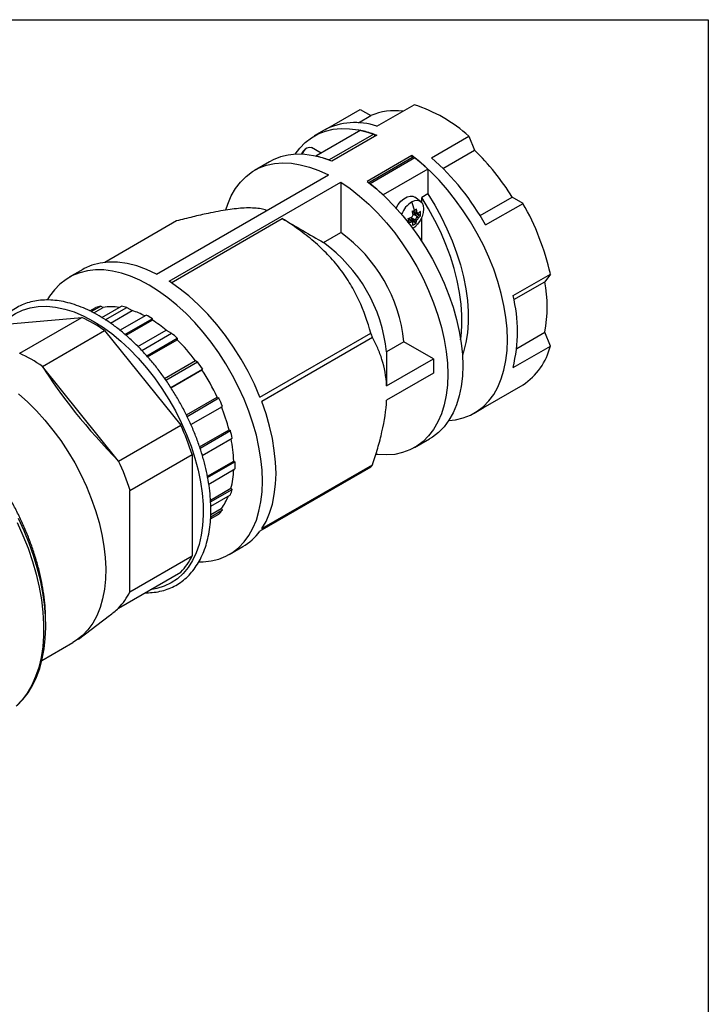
# Model space of a CAD drawing. Header units: inches. Extents: x 0 to 44.4, y 0 to 34.
# Tile 13 of 13: x 36.3 to 44, y 23 to 34. Entities that reach past the tile are written whole.
import ezdxf

# ---------------------------------------------------------------- set-up
doc = ezdxf.new("R2010")
doc.units = ezdxf.units.IN
doc.header["$LTSCALE"] = 4
doc.header["$MEASUREMENT"] = 0
doc.linetypes.add('SLD-Solid', pattern=[0])
doc.layers.add('SLD-DEFPOINTS', color=7, linetype='Continuous')

# ---------------------------------------------------------------- blocks, each defined once
blk = doc.blocks.new('Block2')
at = {"color": 7, "linetype": 'SLD-Solid', "lineweight": 18}
for p, q in [((44, 34), (0, 34)), ((44, 0), (44, 34))]:
    blk.add_line(p, q, dxfattribs=at)

msp = doc.modelspace()

# ---------------------------------------------------------------- linework, layer by layer
at = {"color": 7, "linetype": 'SLD-Solid'}
for p, q in [((0, 34), (44, 34)), ((44, 34), (44, 0))]:
    msp.add_line(p, q, dxfattribs=at)
for p, q in [((39.718, 32.772), (40.104, 32.995)), ((40.104, 32.995), (40.225, 32.926)), ((40.292, 32.808), (40.709, 33.049)), ((40.086, 32.846), (40.225, 32.926)), ((39.702, 32.763), (39.591, 32.699)), ((40.111, 32.762), (39.61, 32.472)), ((40.257, 32.719), (39.756, 32.43)), ((40.29, 32.706), (39.788, 32.417)), ((40.904, 32.454), (41.322, 32.695)), ((41.322, 32.695), (41.383, 32.54)), ((39.498, 32.557), (39.509, 32.564)), ((39.668, 32.506), (39.559, 32.569)), ((41.031, 32.336), (41.383, 32.54)), ((39.09, 32.41), (38.923, 32.313)), ((40.684, 32.479), (40.183, 32.19)), ((40.684, 32.454), (40.201, 32.175)), ((40.717, 32.453), (40.215, 32.164)), ((40.684, 32.479), (40.684, 32.454)), ((40.862, 32.328), (40.361, 32.038)), ((40.862, 32.328), (40.862, 32.05)), ((37.826, 31.153), (39.749, 32.263)), ((37.966, 31.072), (39.888, 32.182)), ((39.888, 32.182), (39.888, 31.618)), ((40.781, 31.966), (40.716, 32.014)), ((40.862, 32.05), (40.793, 32.01)), ((40.793, 31.955), (40.793, 32.01)), ((41.447, 31.807), (41.806, 32.014)), ((41.927, 31.943), (41.806, 32.014)), ((41.509, 31.702), (41.927, 31.943)), ((37.991, 31.056), (39.233, 31.773)), ((40.646, 31.774), (40.676, 31.757)), ((40.671, 31.784), (40.715, 31.729)), ((40.676, 31.786), (40.676, 31.786)), ((40.676, 31.786), (40.722, 31.759)), ((40.676, 31.757), (40.676, 31.757)), ((40.722, 31.836), (40.692, 31.854)), ((40.692, 31.854), (40.743, 31.824)), ((40.766, 31.817), (40.696, 31.827)), ((40.697, 31.822), (40.697, 31.822)), ((40.743, 31.796), (40.697, 31.822)), ((40.722, 31.836), (40.722, 31.836)), ((40.722, 31.759), (40.722, 31.759)), ((40.743, 31.824), (40.743, 31.824)), ((40.743, 31.796), (40.743, 31.796)), ((40.793, 31.52), (40.793, 31.787)), ((38.049, 31.747), (37.246, 31.283)), ((39.693, 31.506), (39.888, 31.618)), ((37, 31.204), (36.849, 31.116)), ((41.816, 30.912), (42.233, 31.153)), ((42.233, 31.153), (42.173, 31.067)), ((41.825, 30.866), (42.173, 31.067)), ((37.08, 30.739), (37.147, 30.778)), ((37.096, 30.732), (37.203, 30.793)), ((37.123, 30.718), (37.228, 30.779)), ((37.203, 30.793), (37.228, 30.779)), ((37.213, 30.667), (37.433, 30.794)), ((37.253, 30.641), (37.494, 30.78)), ((37.494, 30.78), (37.554, 30.745)), ((36.139, 30.591), (36.991, 30.667)), ((36.295, 30.266), (36.991, 30.667)), ((37.31, 30.604), (37.554, 30.745)), ((37.416, 30.524), (37.71, 30.693)), ((37.473, 30.476), (37.779, 30.653)), ((37.779, 30.653), (37.779, 30.637)), ((37.485, 30.467), (37.779, 30.637)), ((36.549, 30.119), (37.245, 30.52)), ((37.245, 30.52), (38.097, 29.46)), ((37.618, 30.342), (37.935, 30.526)), ((37.661, 30.298), (37.995, 30.491)), ((37.716, 30.237), (38.056, 30.434)), ((37.935, 30.526), (37.995, 30.491)), ((38.056, 30.434), (38.056, 30.417)), ((38.983, 29.775), (40.224, 30.492)), ((40.243, 30.441), (39.003, 29.725)), ((41.857, 30.32), (42.173, 30.503)), ((42.233, 30.347), (42.173, 30.503)), ((37.726, 30.226), (38.056, 30.417)), ((40.595, 30.394), (40.4, 30.282)), ((40.925, 30.204), (40.595, 30.394)), ((41.816, 30.106), (42.233, 30.347)), ((37.401, 29.059), (36.549, 30.119)), ((37.916, 29.984), (38.261, 30.183)), ((37.931, 29.964), (38.286, 30.168)), ((38.261, 30.183), (38.286, 30.168)), ((40.401, 29.901), (40.925, 30.204)), ((40.925, 30.204), (40.925, 30.043)), ((37.986, 29.882), (38.342, 30.088)), ((37.987, 29.88), (38.334, 30.08)), ((38.342, 30.088), (38.334, 30.08)), ((40.925, 30.043), (40.401, 29.74)), ((41.509, 29.67), (41.927, 29.911)), ((38.16, 29.575), (38.506, 29.775)), ((38.168, 29.559), (38.523, 29.765)), ((38.506, 29.775), (38.523, 29.765)), ((38.211, 29.468), (38.563, 29.671)), ((41.382, 29.596), (41.494, 29.661)), ((41.509, 29.67), (41.494, 29.661)), ((37.401, 29.059), (38.097, 29.46)), ((38.308, 29.218), (38.638, 29.409)), ((38.313, 29.204), (38.653, 29.4)), ((38.638, 29.409), (38.653, 29.4)), ((38.338, 29.123), (38.672, 29.316)), ((40.714, 29.211), (40.881, 29.307)), ((37.529, 28.731), (38.225, 29.132)), ((38.225, 29.132), (38.225, 27.996)), ((38.395, 28.888), (38.69, 29.059)), ((38.398, 28.874), (38.704, 29.051)), ((38.69, 29.059), (38.704, 29.051)), ((39.003, 28.302), (40.243, 29.018)), ((38.411, 28.801), (38.704, 28.97)), ((40.224, 28.99), (38.983, 28.274)), ((37.529, 27.595), (37.529, 28.731)), ((38.43, 28.622), (38.659, 28.754)), ((38.431, 28.603), (38.672, 28.742)), ((38.433, 28.553), (38.653, 28.68)), ((38.659, 28.754), (38.672, 28.742)), ((38.43, 28.412), (38.523, 28.466)), ((38.432, 28.436), (38.563, 28.512)), ((38.433, 28.459), (38.551, 28.528)), ((38.551, 28.528), (38.563, 28.512)), ((38.64, 28.013), (38.792, 28.101)), ((37.529, 27.595), (38.225, 27.996)), ((37.401, 27.413), (38.097, 27.815)), ((36.951, 27.066), (37.298, 27.328)), ((36.542, 26.825), (36.89, 27.026))]:
    msp.add_line(p, q)
at = {"flags": 128}
for points in [[(39.376, 32.493), (39.429, 32.563), (39.49, 32.626), (39.559, 32.679), (39.634, 32.722), (39.715, 32.753), (39.801, 32.773), (39.892, 32.783), (39.987, 32.78), (40.085, 32.767), (40.186, 32.742), (40.29, 32.706)], [(39.509, 32.564), (39.536, 32.573), (39.559, 32.569)], [(39.788, 32.417), (39.685, 32.453), (39.584, 32.478), (39.485, 32.491), (39.39, 32.493), (39.3, 32.484), (39.213, 32.464), (39.133, 32.432), (39.09, 32.41)], [(41.096, 29.514), (41.173, 29.522), (41.259, 29.542), (41.339, 29.574), (41.414, 29.616), (41.483, 29.669), (41.544, 29.732), (41.599, 29.805), (41.645, 29.888), (41.684, 29.979), (41.714, 30.078), (41.736, 30.184), (41.749, 30.297), (41.753, 30.417), (41.749, 30.541), (41.736, 30.669), (41.714, 30.801), (41.684, 30.935), (41.645, 31.07), (41.599, 31.206), (41.544, 31.342), (41.483, 31.476), (41.414, 31.608), (41.339, 31.737), (41.259, 31.862), (41.173, 31.981), (41.082, 32.095), (40.987, 32.203), (40.888, 32.303), (40.787, 32.395), (40.684, 32.479)], [(38.602, 31.87), (38.623, 31.936), (38.662, 32.027), (38.71, 32.11), (38.766, 32.183), (38.829, 32.246), (38.899, 32.299), (38.975, 32.34), (39.058, 32.371), (39.145, 32.39), (39.238, 32.397), (39.335, 32.393), (39.435, 32.377), (39.538, 32.35), (39.643, 32.312), (39.749, 32.263)], [(40.183, 32.19), (40.286, 32.106), (40.387, 32.014), (40.486, 31.914), (40.581, 31.806), (40.671, 31.692), (40.758, 31.572), (40.838, 31.448), (40.913, 31.319), (40.982, 31.187), (41.043, 31.052), (41.098, 30.917), (41.144, 30.781), (41.183, 30.645), (41.213, 30.511), (41.235, 30.38), (41.248, 30.251), (41.252, 30.127), (41.248, 30.008), (41.235, 29.895), (41.213, 29.789), (41.183, 29.689), (41.144, 29.598), (41.098, 29.516), (41.043, 29.443), (40.982, 29.38), (40.913, 29.327), (40.881, 29.307)], [(39.888, 32.182), (39.994, 32.109), (40.099, 32.026), (40.202, 31.935), (40.302, 31.835), (40.399, 31.727), (40.492, 31.613), (40.579, 31.492), (40.662, 31.366), (40.738, 31.236), (40.808, 31.103), (40.871, 30.967), (40.927, 30.83), (40.975, 30.693), (41.014, 30.555), (41.045, 30.42), (41.067, 30.286), (41.081, 30.156), (41.085, 30.031), (41.081, 29.91), (41.067, 29.796), (41.045, 29.688), (41.014, 29.588), (40.975, 29.497), (40.927, 29.414), (40.871, 29.341), (40.808, 29.278), (40.738, 29.226), (40.662, 29.184), (40.579, 29.153), (40.492, 29.134), (40.399, 29.127), (40.302, 29.131), (40.281, 29.133)], [(40.506, 31.891), (40.53, 31.93), (40.561, 31.967), (40.594, 31.996), (40.629, 32.017), (40.663, 32.026), (40.694, 32.024), (40.716, 32.014)], [(40.681, 31.961), (40.716, 31.975), (40.748, 31.978), (40.776, 31.97), (40.797, 31.95), (40.81, 31.921), (40.815, 31.884), (40.81, 31.841), (40.797, 31.797), (40.776, 31.752), (40.748, 31.712), (40.716, 31.678), (40.694, 31.661)], [(41.229, 30.417), (41.234, 30.454), (41.243, 30.57), (41.243, 30.692), (41.234, 30.817), (41.217, 30.947), (41.191, 31.08), (41.157, 31.214), (41.114, 31.35), (41.064, 31.485), (41.006, 31.62), (40.942, 31.753), (40.87, 31.883), (40.793, 32.01)], [(40.862, 32.05), (40.94, 31.923), (41.011, 31.793), (41.076, 31.66), (41.134, 31.525), (41.184, 31.39), (41.226, 31.254), (41.26, 31.12), (41.286, 30.987), (41.304, 30.858), (41.312, 30.732), (41.312, 30.61), (41.304, 30.495), (41.286, 30.385), (41.26, 30.282), (41.248, 30.245)], [(40.697, 31.745), (40.695, 31.747), (40.692, 31.748), (40.69, 31.749), (40.687, 31.751), (40.684, 31.752), (40.682, 31.754), (40.679, 31.756), (40.676, 31.757)], [(40.722, 31.836), (40.725, 31.835), (40.727, 31.833), (40.73, 31.832), (40.733, 31.83), (40.735, 31.829), (40.738, 31.827), (40.74, 31.826), (40.743, 31.824)], [(40.755, 31.833), (40.753, 31.834), (40.752, 31.835), (40.75, 31.836), (40.748, 31.837), (40.746, 31.838), (40.744, 31.839), (40.742, 31.84), (40.74, 31.842)], [(40.681, 31.739), (40.683, 31.738), (40.685, 31.736), (40.687, 31.735), (40.688, 31.734), (40.69, 31.733), (40.692, 31.732), (40.694, 31.731), (40.696, 31.73)], [(37.744, 31.027), (37.64, 31.083), (37.536, 31.128), (37.434, 31.162), (37.333, 31.186), (37.236, 31.198), (37.142, 31.199), (37.052, 31.189), (36.966, 31.168), (36.887, 31.136), (36.813, 31.093), (36.745, 31.04), (36.684, 30.977), (36.63, 30.904), (36.607, 30.866)], [(37.826, 31.153), (37.714, 31.205), (37.604, 31.244), (37.496, 31.271), (37.391, 31.285), (37.29, 31.286), (37.194, 31.275), (37.103, 31.251), (37.018, 31.214), (37, 31.204)], [(38.301, 27.93), (38.347, 27.93), (38.437, 27.94), (38.522, 27.961), (38.602, 27.993), (38.676, 28.036), (38.744, 28.089), (38.805, 28.153), (38.858, 28.225), (38.904, 28.308), (38.943, 28.398), (38.972, 28.497), (38.994, 28.603), (39.007, 28.715), (39.011, 28.834), (39.007, 28.957), (38.994, 29.084), (38.972, 29.215), (38.943, 29.348), (38.904, 29.483), (38.858, 29.618), (38.805, 29.753), (38.744, 29.886), (38.676, 30.017), (38.602, 30.146), (38.522, 30.27), (38.437, 30.389), (38.347, 30.503), (38.253, 30.611), (38.156, 30.711), (38.055, 30.803), (37.953, 30.887), (37.849, 30.962), (37.744, 31.027)], [(38.983, 29.775), (38.921, 29.92), (38.851, 30.062), (38.773, 30.2), (38.689, 30.335), (38.598, 30.464), (38.502, 30.587), (38.401, 30.702), (38.296, 30.809), (38.188, 30.907), (38.077, 30.995), (37.966, 31.072)], [(36.064, 30.548), (36.109, 30.602), (36.174, 30.662), (36.247, 30.712), (36.326, 30.75), (36.412, 30.776), (36.502, 30.791), (36.598, 30.793), (36.697, 30.783), (36.799, 30.761), (36.904, 30.728), (37.011, 30.682), (37.118, 30.626)], [(37.118, 30.626), (37.222, 30.561), (37.324, 30.486), (37.426, 30.403), (37.525, 30.311), (37.621, 30.211), (37.714, 30.104), (37.803, 29.991), (37.886, 29.872), (37.964, 29.748), (38.037, 29.621), (38.102, 29.49), (38.161, 29.358), (38.213, 29.224), (38.256, 29.091), (38.292, 28.958), (38.319, 28.826), (38.338, 28.698), (38.348, 28.573), (38.349, 28.452), (38.342, 28.337), (38.326, 28.228), (38.302, 28.126), (38.269, 28.031), (38.228, 27.945), (38.179, 27.868), (38.123, 27.8), (38.059, 27.742), (37.989, 27.694), (37.913, 27.657), (37.831, 27.631), (37.756, 27.618)], [(36.283, 29.81), (36.384, 29.72), (36.482, 29.622), (36.576, 29.517), (36.667, 29.405), (36.754, 29.288), (36.835, 29.165), (36.91, 29.038), (36.979, 28.907), (37.041, 28.775), (37.096, 28.641), (37.143, 28.506), (37.183, 28.371), (37.214, 28.238), (37.237, 28.107), (37.251, 27.98), (37.257, 27.856), (37.254, 27.737), (37.243, 27.624), (37.222, 27.518), (37.194, 27.418), (37.157, 27.327), (37.112, 27.244), (37.059, 27.17), (36.999, 27.106), (36.932, 27.052), (36.89, 27.026)], [(39.003, 28.302), (39.051, 28.384), (39.091, 28.476), (39.122, 28.577), (39.144, 28.685), (39.158, 28.8), (39.163, 28.921), (39.158, 29.047), (39.144, 29.178), (39.122, 29.312), (39.091, 29.449), (39.051, 29.587), (39.003, 29.725)], [(36.267, 28.371), (36.331, 28.227), (36.388, 28.082), (36.438, 27.936), (36.479, 27.791), (36.512, 27.648), (36.537, 27.506), (36.554, 27.368), (36.562, 27.233), (36.561, 27.103), (36.552, 26.979), (36.534, 26.861), (36.508, 26.749), (36.473, 26.645), (36.431, 26.549), (36.38, 26.462), (36.322, 26.384), (36.257, 26.315)], [(36.266, 26.322), (36.331, 26.389), (36.388, 26.464), (36.439, 26.547), (36.483, 26.639), (36.519, 26.738), (36.547, 26.844), (36.568, 26.956), (36.581, 27.074), (36.586, 27.197), (36.583, 27.325), (36.571, 27.455), (36.552, 27.589), (36.526, 27.725), (36.491, 27.863), (36.45, 28.001), (36.401, 28.14), (36.345, 28.278), (36.283, 28.414)]]:
    msp.add_lwpolyline(points, dxfattribs=at)
for centre, radius, start, end in [((40.49, 32.317), 0.664, 82.1719, 113.4548), ((40.196, 31.453), 1.676, 47.8169, 72.1885), ((40.049, 32.104), 0.745, 70.9793, 117.7111), ((39.866, 31.653), 1.135, 69.8634, 77.54), ((40.246, 32.689), 0.0322, 59.7671, 69.7356), ((39.568, 32.449), 0.129, 122.8677, 160.0531), ((39.592, 32.436), 0.152, 122.8241, 157.9094), ((39.519, 30.609), 2.684, 31.5732, 46.016), ((39.365, 31.364), 1.135, 69.8634, 77.54), ((40.69, 32.42), 0.0422, 51.5126, 59.8233), ((39.283, 30.643), 2.309, 46.8421, 51.6228), ((39.014, 30.316), 2.854, 29.0593, 48.5298), ((38.782, 30.354), 2.309, 46.8421, 51.6228), ((40.837, 31.718), 0.288, 122.6221, 158.9549), ((40.207, 31.753), 0.518, 12.8069, 23.6114), ((40.247, 32.673), 0.93, 298.3487, 299.9725), ((40.295, 31.774), 0.405, 6.8323, 12.2469), ((40.33, 32.531), 0.765, 299.9656, 301.8147), ((40.32, 31.788), 0.405, 6.8323, 12.2469), ((40.318, 31.788), 0.426, 7.3052, 12.6193), ((39.439, 30.524), 2.864, 12.7012, 29.7101), ((40.517, 32.158), 0.405, 287.7509, 293.1652), ((40.517, 32.129), 0.405, 287.7509, 293.1652), ((40.516, 32.183), 0.426, 287.3785, 292.6923), ((39.799, 31.751), 0.845, 358.2697, 1.7303), ((40.335, 32.007), 0.409, 327.8676, 332.1324), ((40.274, 31.762), 0.426, 7.3052, 12.6193), ((40.507, 31.788), 0.217, 344.116, 352.3281), ((40.391, 31.974), 0.394, 326.9577, 333.0423), ((40.521, 31.788), 0.221, 343.465, 351.684), ((40.394, 31.973), 0.409, 327.8676, 332.1324), ((40.61, 31.967), 0.217, 307.6694, 315.8821), ((40.618, 32.007), 0.221, 308.3135, 316.5331), ((40.618, 31.956), 0.221, 308.3135, 316.5331), ((40.552, 31.829), 0.228, 353.5656, 6.4344), ((40.516, 32.132), 0.426, 287.3785, 292.6923), ((40.477, 31.762), 0.221, 343.465, 351.684), ((40.598, 31.908), 0.228, 293.5625, 306.4321), ((38.87, 30.215), 1.734, 5.9462, 54.0538), ((38.675, 30.102), 1.734, 5.9462, 54.0538), ((40.629, 30.785), 1.569, 349.6543, 10.3457), ((40.192, 30.509), 1.673, 346.0547, 13.9453), ((37.303, 30.32), 0.484, 101.8416, 108.8008), ((37.324, 30.199), 0.587, 81.5879, 99.3365), ((37.293, 30.024), 0.782, 75.0965, 79.6941), ((36.315, 29.203), 1.612, 54.7709, 65.2345), ((37.217, 29.766), 1.035, 62.5055, 71.0046), ((37.105, 29.565), 1.28, 58.2007, 61.7976), ((36.991, 29.371), 1.491, 50.7126, 58.0688), ((36.762, 29.106), 1.854, 45.749, 48.3351), ((37.533, 29.419), 2.897, 20.6721, 21.7392), ((36.601, 28.938), 2.075, 36.8637, 45.447), ((41.519, 30.524), 0.736, 303.6759, 346.1228), ((35.619, 28.802), 1.612, 54.7709, 65.2345), ((36.431, 28.81), 2.299, 33.7571, 36.2184), ((36.413, 28.796), 2.31, 25.0536, 33.7577), ((36.468, 28.82), 2.262, 22.1125, 24.6841), ((36.647, 28.893), 2.057, 14.5255, 22.1922), ((35.589, 28.299), 2.764, 17.555, 24.8564), ((36.858, 28.944), 1.852, 11.577, 14.2473), ((37.149, 29.004), 1.542, 2.0232, 11.416), ((34.894, 27.897), 2.764, 17.555, 24.8564), ((37.425, 29.011), 1.28, 358.198, 1.7949), ((39.643, 29.418), 0.721, 323.5511, 326.2476), ((37.706, 29.002), 0.985, 345.4013, 357.6563), ((38.073, 28.888), 0.599, 322.9901, 338.3066), ((37.915, 28.944), 0.784, 340.3047, 345.0428), ((38.161, 28.82), 0.507, 315.6498, 322.6243), ((38.475, 28.643), 0.628, 300.2434, 323.9672), ((37.602, 28.299), 0.692, 315.6953, 334.1033), ((36.906, 27.897), 0.692, 315.6953, 334.1033)]:
    msp.add_arc(centre, radius, start, end)
for centre, major_axis, ratio, start_param, end_param in [((40.234, 32.668), (0.0278, 0.0482), 0.577335, 5.629369, 6.283226), ((40.684, 32.409), (0.0278, 0.0482), 0.577335, 0.000041, 0.785358), ((37.473, 29.455), (-1.081, 1.181), 0.202665, 0.80187, 1.723747), ((37.473, 29.233), (0.721, 2.055), 0.408823, 3.692273, 3.786371)]:
    msp.add_ellipse(centre, major_axis=major_axis, ratio=ratio, start_param=start_param, end_param=end_param)
for points, knots in [([(39.06, 31.865), (39.054, 31.867), (39.031, 31.876), (38.98, 31.886), (38.903, 31.893), (38.815, 31.893), (38.721, 31.885), (38.624, 31.873), (38.518, 31.855), (38.387, 31.829), (38.232, 31.794), (38.11, 31.762), (38.049, 31.747)], [0, 0, 0, 0, 0.038239, 0.146828, 0.25868, 0.370487, 0.460258, 0.550033, 0.642758, 0.735506, 0.867237, 1, 1, 1, 1]), ([(40.224, 30.492), (40.189, 30.616), (40.146, 30.739), (40.062, 30.92), (40.031, 30.979), (39.978, 31.067), (39.96, 31.097), (39.921, 31.154), (39.9, 31.183), (39.836, 31.267), (39.79, 31.321), (39.692, 31.423), (39.64, 31.472), (39.558, 31.542), (39.53, 31.565), (39.472, 31.61), (39.443, 31.631), (39.355, 31.695), (39.295, 31.735), (39.233, 31.773)], [0, 0, 0, 0, 0.25, 0.25, 0.375, 0.375, 0.4375, 0.4375, 0.5, 0.5, 0.625, 0.625, 0.75, 0.75, 0.8125, 0.8125, 0.875, 0.875, 1, 1, 1, 1]), ([(37.697, 27.584), (37.724, 27.585), (37.781, 27.585), (37.865, 27.599), (37.947, 27.623), (38.024, 27.656), (38.095, 27.699), (38.161, 27.752), (38.22, 27.813), (38.272, 27.883), (38.318, 27.961), (38.357, 28.047), (38.388, 28.14), (38.411, 28.24), (38.427, 28.346), (38.433, 28.438), (38.434, 28.514), (38.433, 28.592), (38.426, 28.693), (38.41, 28.816), (38.386, 28.942), (38.355, 29.069), (38.317, 29.198), (38.271, 29.326), (38.218, 29.454), (38.159, 29.58), (38.094, 29.704), (38.024, 29.825), (37.948, 29.942), (37.867, 30.056), (37.781, 30.164), (37.692, 30.266), (37.6, 30.362), (37.505, 30.451), (37.407, 30.533), (37.308, 30.607), (37.208, 30.672), (37.108, 30.728), (37.007, 30.775), (36.907, 30.812), (36.809, 30.84), (36.712, 30.857), (36.618, 30.864), (36.528, 30.861), (36.441, 30.848), (36.359, 30.824), (36.282, 30.79), (36.211, 30.747), (36.145, 30.695), (36.086, 30.633), (36.04, 30.574), (36.016, 30.531), (36.007, 30.515)], [0, 0, 0, 0, 0.018314, 0.03885, 0.059266, 0.079574, 0.099811, 0.120028, 0.140266, 0.160575, 0.180987, 0.20151, 0.222135, 0.242838, 0.263595, 0.284382, 0.294197, 0.305171, 0.325973, 0.346768, 0.367555, 0.388331, 0.409098, 0.429856, 0.450607, 0.471353, 0.492097, 0.512839, 0.533581, 0.554327, 0.575076, 0.595832, 0.616597, 0.637373, 0.65816, 0.678961, 0.699776, 0.720604, 0.741441, 0.762279, 0.783103, 0.803894, 0.824626, 0.845272, 0.865808, 0.886224, 0.906533, 0.92677, 0.946987, 0.967224, 0.987533, 1, 1, 1, 1]), ([(40.401, 29.901), (40.395, 30.008), (40.377, 30.105), (40.335, 30.24), (40.319, 30.282), (40.292, 30.344), (40.283, 30.364), (40.264, 30.403), (40.253, 30.423), (40.243, 30.441)], [0, 0, 0, 0, 0.5, 0.5, 0.75, 0.75, 0.875, 0.875, 1, 1, 1, 1]), ([(36.584, 27.281), (36.584, 27.292), (36.585, 27.343), (36.579, 27.438), (36.565, 27.568), (36.542, 27.701), (36.513, 27.835), (36.475, 27.971), (36.431, 28.107), (36.379, 28.242), (36.321, 28.377), (36.256, 28.51), (36.186, 28.64), (36.11, 28.768), (36.028, 28.891), (35.942, 29.011), (35.851, 29.125), (35.757, 29.233), (35.659, 29.335), (35.558, 29.43), (35.455, 29.518), (35.35, 29.597), (35.264, 29.656), (35.213, 29.686), (35.197, 29.695)], [0, 0, 0, 0, 0.012241, 0.060679, 0.109102, 0.157497, 0.205862, 0.254195, 0.3025, 0.35078, 0.39904, 0.447287, 0.495526, 0.543763, 0.592003, 0.640253, 0.688517, 0.736802, 0.785115, 0.833461, 0.881845, 0.93027, 0.978739, 1, 1, 1, 1]), ([(40.243, 29.018), (40.264, 29.079), (40.283, 29.141), (40.31, 29.233), (40.319, 29.264), (40.335, 29.326), (40.342, 29.356), (40.377, 29.509), (40.395, 29.627), (40.401, 29.74)], [0, 0, 0, 0, 0.25, 0.25, 0.375, 0.375, 0.5, 0.5, 1, 1, 1, 1])]:
    msp.add_open_spline(points, degree=3, knots=knots)
for points in [[(39.233, 31.773), (39.387, 31.684), (39.54, 31.595), (39.693, 31.506)], [(40.681, 31.79), (40.679, 31.788), (40.678, 31.787), (40.676, 31.786)], [(40.681, 31.739), (40.679, 31.745), (40.678, 31.751), (40.676, 31.757)], [(40.696, 31.816), (40.696, 31.818), (40.697, 31.82), (40.697, 31.822)], [(40.74, 31.842), (40.734, 31.84), (40.728, 31.838), (40.722, 31.836)], [(40.74, 31.756), (40.734, 31.757), (40.728, 31.758), (40.722, 31.759)], [(40.755, 31.833), (40.751, 31.83), (40.747, 31.827), (40.743, 31.824)], [(40.755, 31.782), (40.751, 31.786), (40.747, 31.791), (40.743, 31.796)], [(40.779, 31.803), (40.774, 31.808), (40.77, 31.812), (40.766, 31.817)], [(40.696, 31.73), (40.696, 31.735), (40.697, 31.74), (40.697, 31.745)], [(40.715, 31.729), (40.721, 31.728), (40.727, 31.726), (40.733, 31.725)], [(40.4, 30.282), (40.4, 30.155), (40.401, 30.028), (40.401, 29.901)]]:
    msp.add_open_spline(points, degree=3)

# ---------------------------------------------------------------- block references
at = {"layer": 'SLD-DEFPOINTS'}
msp.add_blockref('Block2', (0, 0), dxfattribs=at)

doc.saveas('drawing.dxf')
